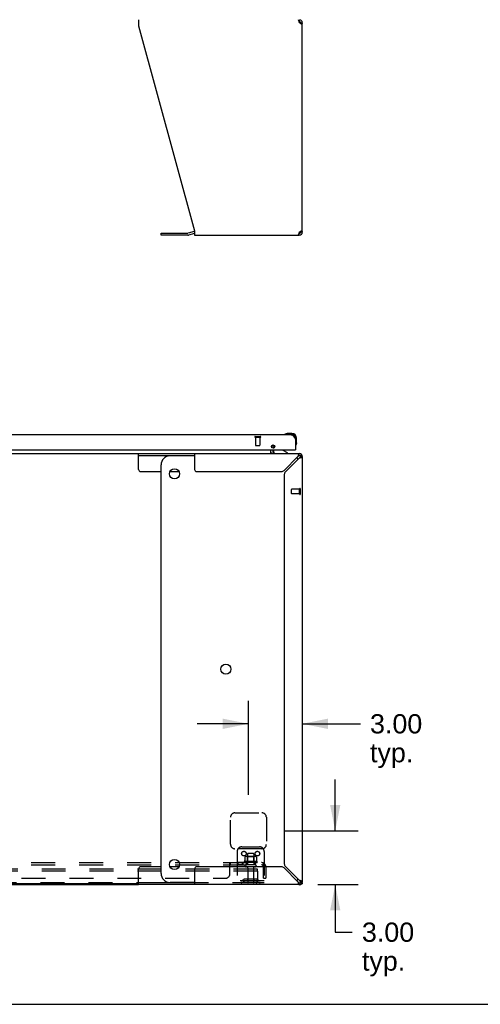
# Model space of a CAD drawing. Header units: inches. Extents: x 0 to 243, y 0 to 157.
# Tile 3 of 16: x 92 to 117, y 0 to 55. Entities that reach past the tile are written whole.
import ezdxf

# ---------------------------------------------------------------- set-up
doc = ezdxf.new("R2010")
doc.units = ezdxf.units.IN
doc.header["$LTSCALE"] = 13.357143
doc.header["$MEASUREMENT"] = 0
doc.linetypes.add('HIDDEN', pattern=[0.2, 0.1, -0.1])
doc.layers.get('0').update_dxf_attribs({"linetype": 'CONTINUOUS'})
for name, color, linetype in [('02___PRT_ALL_AXES', 7, 'CONTINUOUS'), ('DEFAULT_2', 8, 'HIDDEN'), ('DIMENSIONS', 7, 'CONTINUOUS')]:
    doc.layers.add(name, color=color, linetype=linetype)
doc.styles.get("Standard").update_dxf_attribs({"font": 'arial.ttf'})
doc.dimstyles.new('DIMSTYLE_1', dxfattribs={"dimtxt": 1.071429, "dimasz": 1.428571, "dimexe": 0.09, "dimexo": 0.07, "dimgap": 0.0375, "dimtad": 0, "dimtih": 1, "dimtoh": 1, "dimzin": 4, "dimdsep": 46, "dimtxsty": 'Standard', "dimblk": '_FILLED', "dimblk1": '_FILLED', "dimblk2": '_FILLED', "dimcen": 0.09, "dimazin": 1, "dimtfac": 1, "dimtdec": 3, "dimtofl": 0, "dimtmove": 0, "dimatfit": 3, "dimldrblk": '_FILLED', "dimfxl": 1, "dimtolj": 1, "dimtzin": 4, "dimarcsym": 0})

# ---------------------------------------------------------------- blocks, each defined once
blk = doc.blocks.new('_FILLED')
at = {"color": 0, "linetype": 'ByBlock'}
blk.add_solid([(0, 0), (-1, 0.2), (-1, -0.2)], dxfattribs=at)
blk = doc.blocks.new('*D22')
at = {"layer": 'DIMENSIONS', "color": 2, "linetype": 'Continuous'}
for p, q in [((104.437, 11.662), (104.437, 16.904)), ((104.437, 15.619), (101.58, 15.619)), ((107.437, 15.619), (110.678, 15.619))]:
    blk.add_line(p, q, dxfattribs=at)
at = {"layer": 'DIMENSIONS', "color": 2, "linetype": 'Continuous', "xscale": 1.4285714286, "yscale": 1.4285714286, "zscale": 1.4285714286}
blk.add_blockref('_FILLED', (104.437, 15.619), dxfattribs=at)
at = {"layer": 'DIMENSIONS', "color": 2, "linetype": 'Continuous', "xscale": 1.4285714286, "yscale": 1.4285714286, "zscale": 1.4285714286, "rotation": 180}
blk.add_blockref('_FILLED', (107.437, 15.619), dxfattribs=at)
at = {"layer": 'DIMENSIONS', "color": 2, "linetype": 'Continuous', "insert": (111.214, 16.154), "char_height": 1.0714, "width": 2.91158, "attachment_point": 1, "line_spacing_factor": 0.9}
blk.add_mtext('3.00\\Ptyp.', dxfattribs=at)
blk = doc.blocks.new('*D23')
at = {"layer": 'DIMENSIONS', "color": 2, "linetype": 'Continuous'}
for p, q in [((109.275, 9.662), (109.275, 12.519)), ((106.437, 9.662), (110.561, 9.662)), ((108.303, 6.662), (110.561, 6.662)), ((109.275, 6.662), (109.275, 4.016)), ((109.275, 4.016), (110.227, 4.016))]:
    blk.add_line(p, q, dxfattribs=at)
at = {"layer": 'DIMENSIONS', "color": 2, "linetype": 'Continuous', "xscale": 1.4285714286, "yscale": 1.4285714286, "zscale": 1.4285714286}
for p, rotation in [((109.275, 9.662), 270), ((109.275, 6.662), 90)]:
    blk.add_blockref('_FILLED', p, dxfattribs=dict(at, rotation=rotation))
at = {"layer": 'DIMENSIONS', "color": 2, "linetype": 'Continuous', "insert": (110.763, 4.552), "char_height": 1.0714, "width": 2.91158, "attachment_point": 1, "line_spacing_factor": 0.9}
blk.add_mtext('3.00\\Ptyp.', dxfattribs=at)

msp = doc.modelspace()

# ---------------------------------------------------------------- linework, layer by layer
at = {"color": 3, "linetype": 'Continuous'}
for p, q in [((98.314, 54.826), (98.314, 54.486)), ((98.314, 54.486), (101.437, 43.075)), ((107.232, 54.778), (107.24, 54.758)), ((107.24, 54.758), (107.247, 54.736)), ((107.263, 54.686), (107.27, 54.66)), ((107.334, 54.619), (107.313, 54.633)), ((107.354, 54.605), (107.334, 54.619)), ((107.372, 54.591), (107.354, 54.605)), ((107.388, 54.578), (107.372, 54.591)), ((107.437, 42.993), (107.437, 54.66)), ((99.568, 42.933), (101.054, 42.933)), ((101.42, 43.029), (101.071, 42.935)), ((101.437, 43.075), (101.437, 42.826)), ((101.437, 42.826), (107.27, 42.826)), ((107.24, 42.895), (107.232, 42.875)), ((107.247, 42.917), (107.24, 42.895)), ((107.255, 42.942), (107.247, 42.917)), ((107.354, 43.048), (107.372, 43.062)), ((107.372, 43.062), (107.388, 43.075)), ((77.531, 31.72), (106.815, 31.72)), ((107.062, 31.473), (107.062, 30.866)), ((77.593, 30.866), (107.042, 30.866)), ((105.791, 31.145), (105.791, 30.962)), ((105.791, 30.866), (105.791, 30.804)), ((98.314, 30.662), (107.27, 30.662)), ((101.437, 30.662), (101.437, 29.787)), ((107.194, 30.495), (106.425, 29.726)), ((106.501, 29.65), (107.27, 30.419)), ((107.217, 30.571), (107.209, 30.547)), ((107.225, 30.593), (107.217, 30.571)), ((107.437, 30.495), (107.437, 6.828)), ((101.562, 29.662), (106.27, 29.662)), ((106.437, 29.494), (106.437, 7.829)), ((101.437, 7.537), (101.437, 6.662)), ((106.27, 7.662), (101.562, 7.662)), ((106.425, 7.597), (107.194, 6.828)), ((107.27, 6.904), (106.501, 7.673)), ((56.56, 6.662), (98.314, 6.662)), ((107.27, 6.662), (98.314, 6.662)), ((107.333, 6.662), (107.303, 6.662)), ((107.346, 6.881), (107.322, 6.889)), ((107.368, 6.874), (107.346, 6.881)), ((107.437, 6.776), (107.437, 6.714))]:
    msp.add_line(p, q, dxfattribs=at)
at = {"color": 7, "linetype": 'Continuous'}
for p, q in [((107.27, 54.826), (107.27, 54.722)), ((107.27, 54.722), (107.252, 54.722)), ((107.333, 54.66), (107.437, 54.66)), ((99.568, 42.829), (99.568, 42.933)), ((101.054, 42.829), (99.568, 42.829)), ((101.437, 42.926), (101.098, 42.835)), ((107.252, 42.93), (107.27, 42.93)), ((107.27, 42.826), (107.27, 42.93)), ((107.31, 42.945), (107.31, 43.018)), ((107.437, 42.993), (107.333, 42.993)), ((106.474, 31.735), (106.467, 31.733)), ((106.565, 31.777), (106.602, 31.78)), ((106.859, 31.78), (106.602, 31.78)), ((106.859, 31.72), (106.815, 31.72)), ((107.062, 31.473), (107.062, 31.517)), ((107.122, 31.26), (107.119, 31.222)), ((107.122, 31.26), (107.122, 31.517)), ((105.687, 30.691), (105.687, 30.866)), ((105.833, 30.866), (105.833, 30.819)), ((105.906, 31.056), (105.862, 31.012)), ((106.62, 30.701), (106.382, 30.839)), ((107.042, 30.866), (107.062, 30.866)), ((107.075, 31.125), (107.077, 31.131)), ((56.56, 30.662), (98.314, 30.662)), ((98.314, 29.787), (98.314, 30.662)), ((98.314, 30.558), (101.437, 30.558)), ((101.437, 30.537), (100.068, 30.537)), ((106.62, 30.662), (106.62, 30.701)), ((107.27, 30.558), (107.27, 30.662)), ((107.388, 30.613), (107.315, 30.539)), ((107.437, 30.495), (107.333, 30.495)), ((98.439, 29.662), (99.568, 29.662)), ((99.568, 7.287), (99.568, 30.037)), ((100.067, 29.662), (100.57, 29.662)), ((98.314, 6.662), (98.314, 7.537)), ((99.568, 7.662), (98.439, 7.662)), ((100.57, 7.662), (100.067, 7.662)), ((98.314, 6.714), (56.56, 6.714)), ((101.437, 6.766), (98.314, 6.766)), ((101.437, 6.787), (100.068, 6.787)), ((107.27, 6.662), (107.27, 6.766)), ((107.388, 6.71), (107.315, 6.784)), ((107.333, 6.828), (107.437, 6.828)), ((107.333, 6.674), (107.333, 6.662)), ((107.391, 6.714), (107.437, 6.714)), ((0, 0), (242.857, 0))]:
    msp.add_line(p, q, dxfattribs=at)
at = {"color": 3, "linetype": 'Continuous'}
for points in [[(107.209, 54.818), (107.217, 54.808), (107.225, 54.795), (107.232, 54.778)], [(107.247, 54.736), (107.255, 54.711), (107.263, 54.686)], [(107.313, 54.633), (107.292, 54.646), (107.27, 54.66)], [(107.437, 54.66), (107.435, 54.646), (107.431, 54.633), (107.424, 54.619), (107.414, 54.605), (107.402, 54.591), (107.388, 54.578)], [(107.209, 42.835), (107.202, 42.829), (107.194, 42.826)], [(107.232, 42.875), (107.225, 42.858), (107.217, 42.845), (107.209, 42.835)], [(107.27, 42.993), (107.263, 42.967), (107.255, 42.942)], [(107.27, 42.993), (107.292, 43.007), (107.313, 43.02)], [(107.313, 43.02), (107.334, 43.034), (107.354, 43.048)], [(107.388, 43.075), (107.402, 43.062), (107.414, 43.048), (107.424, 43.034), (107.431, 43.02), (107.435, 43.007), (107.437, 42.993)], [(106.815, 31.72), (106.826, 31.719), (106.836, 31.718), (106.846, 31.715), (106.856, 31.711), (106.867, 31.707), (106.877, 31.701), (106.887, 31.694), (106.897, 31.687), (106.908, 31.678), (106.918, 31.669), (106.928, 31.658), (106.939, 31.647), (106.949, 31.636), (106.959, 31.623), (106.969, 31.61), (106.98, 31.596), (106.99, 31.582), (107, 31.567), (107.01, 31.552), (107.021, 31.537), (107.031, 31.521), (107.041, 31.505), (107.052, 31.489), (107.062, 31.473)], [(107.209, 30.547), (107.202, 30.521), (107.194, 30.495)], [(107.27, 30.662), (107.263, 30.66), (107.255, 30.653), (107.247, 30.643), (107.24, 30.63), (107.232, 30.613), (107.225, 30.593)], [(107.27, 30.419), (107.296, 30.427), (107.322, 30.434)], [(107.322, 30.434), (107.346, 30.442), (107.368, 30.449)], [(107.368, 30.449), (107.388, 30.457), (107.405, 30.465), (107.419, 30.472), (107.429, 30.48), (107.435, 30.487), (107.437, 30.495)], [(107.194, 6.828), (107.202, 6.802), (107.209, 6.777)], [(107.209, 6.777), (107.217, 6.752), (107.225, 6.73)], [(107.225, 6.73), (107.232, 6.71), (107.24, 6.693), (107.247, 6.68), (107.255, 6.67), (107.263, 6.664), (107.27, 6.662)], [(107.322, 6.889), (107.296, 6.897), (107.27, 6.904)], [(107.437, 6.828), (107.435, 6.836), (107.429, 6.843), (107.419, 6.851), (107.405, 6.859), (107.388, 6.866), (107.368, 6.874)]]:
    msp.add_lwpolyline(points, dxfattribs=at)
at = {"color": 7, "linetype": 'Continuous'}
for points in [[(107.333, 54.66), (107.332, 54.646), (107.331, 54.633), (107.329, 54.622)], [(107.329, 43.031), (107.331, 43.02), (107.332, 43.007), (107.333, 42.993)], [(105.687, 30.691), (105.692, 30.691), (105.696, 30.689), (105.7, 30.686), (105.703, 30.682), (105.706, 30.678), (105.709, 30.674), (105.712, 30.669), (105.716, 30.665), (105.719, 30.663), (105.724, 30.662)], [(107.232, 30.539), (107.225, 30.532), (107.217, 30.523), (107.209, 30.514), (107.202, 30.505), (107.194, 30.495)], [(107.27, 30.558), (107.263, 30.557), (107.255, 30.555), (107.247, 30.551), (107.24, 30.546), (107.232, 30.539)], [(107.27, 30.419), (107.28, 30.427), (107.29, 30.434), (107.299, 30.442), (107.307, 30.449), (107.315, 30.457), (107.321, 30.465), (107.326, 30.472), (107.33, 30.48), (107.332, 30.487), (107.333, 30.495)], [(107.194, 6.828), (107.202, 6.818), (107.209, 6.809), (107.217, 6.8), (107.225, 6.791), (107.232, 6.784), (107.24, 6.778), (107.247, 6.772), (107.255, 6.769), (107.263, 6.766), (107.27, 6.766)], [(107.315, 6.866), (107.307, 6.874), (107.299, 6.881), (107.29, 6.889), (107.28, 6.897), (107.27, 6.904)], [(107.333, 6.828), (107.332, 6.836), (107.33, 6.843), (107.326, 6.851), (107.321, 6.859), (107.315, 6.866)]]:
    msp.add_lwpolyline(points, dxfattribs=at)
at = {"color": 3, "linetype": 'Continuous'}
msp.add_circle((105.812, 31.054), 0.094, dxfattribs=at)
at = {"color": 7, "linetype": 'Continuous'}
for centre in [(100.318, 29.537), (103.185, 18.662), (100.318, 7.787)]:
    msp.add_circle(centre, 0.281, dxfattribs=at)
for centre, radius, start, end in [((107.27, 54.66), 0.0625, 0, 90), ((101.054, 42.996), 0.167, 270, 285), ((107.27, 42.993), 0.0625, 270, 360), ((106.482, 31.731), 0.015, 120.8899, 173.6204), ((106.482, 31.735), 0.015, 186.3796, 270), ((106.602, 31.53), 0.25, 90, 120.8899), ((106.859, 31.517), 0.263, 0, 90), ((106.859, 31.517), 0.203, 0, 90), ((106.872, 31.26), 0.25, 329.1101, 360), ((105.933, 30.804), 0.246, 192.0728, 212.9267), ((105.99, 30.819), 0.157, 180, 250.6451), ((105.933, 30.941), 0.1, 135, 167.6192), ((106.432, 30.925), 0.1, 216.5468, 239.908), ((107.077, 31.14), 0.015, 180, 263.6204), ((107.073, 31.14), 0.015, 276.3796, 329.1101), ((100.068, 30.037), 0.5, 90, 180), ((106.81, 30.037), 0.5, 38.696, 51.0622), ((107.27, 30.495), 0.0625, 0, 90), ((98.439, 29.787), 0.125, 180, 270), ((98.439, 7.537), 0.125, 90, 180), ((100.068, 7.287), 0.5, 180, 270), ((106.81, 7.287), 0.5, 308.9378, 321.304), ((107.27, 6.828), 0.0625, 270, 360)]:
    msp.add_arc(centre, radius, start, end, dxfattribs=at)
at = {"color": 3, "linetype": 'Continuous'}
for centre, radius, start, end in [((107.27, 54.66), 0.167, 0, 81), ((101.054, 42.996), 0.0625, 270, 285), ((101.463, 42.868), 0.167, 98.961, 105), ((107.27, 42.993), 0.167, 270, 360), ((106.815, 31.473), 0.246, 0, 90), ((105.933, 30.804), 0.142, 180, 268.7506), ((107.042, 30.886), 0.02, 270, 360), ((107.27, 30.495), 0.167, 0, 90), ((101.562, 29.787), 0.125, 180, 270), ((106.27, 29.882), 0.22, 270, 315), ((106.657, 29.494), 0.22, 135, 180), ((106.657, 7.829), 0.22, 180, 225), ((101.562, 7.537), 0.125, 90, 180), ((106.27, 7.442), 0.22, 45, 90), ((107.27, 6.828), 0.167, 270, 360)]:
    msp.add_arc(centre, radius, start, end, dxfattribs=at)
at = {"layer": '02___PRT_ALL_AXES', "color": 8, "linetype": 'HIDDEN'}
for p, q in [((104.834, 31.573), (105.082, 31.573)), ((104.834, 31.573), (104.834, 31.126)), ((105.082, 31.573), (105.082, 31.126)), ((107.29, 28.682), (106.843, 28.682)), ((107.29, 28.434), (107.29, 28.682)), ((107.29, 28.434), (106.843, 28.434)), ((104.379, 8.361), (104.379, 7.766)), ((104.745, 8.361), (104.745, 7.766)), ((104.122, 7.891), (103.803, 7.891)), ((103.803, 7.891), (103.803, 7.766)), ((104.122, 7.766), (103.803, 7.766)), ((103.841, 7.891), (103.841, 7.766)), ((104.084, 7.891), (104.084, 7.766)), ((104.122, 7.891), (104.122, 7.766)), ((104.918, 7.961), (104.206, 7.961)), ((104.228, 7.891), (104.312, 7.891)), ((104.812, 7.891), (104.312, 7.891)), ((104.312, 7.891), (104.312, 7.766)), ((104.812, 7.766), (104.312, 7.766)), ((104.812, 7.891), (104.896, 7.891)), ((104.812, 7.891), (104.812, 7.766)), ((104.396, 7.597), (104.396, 6.796)), ((104.728, 7.597), (104.728, 6.796))]:
    msp.add_line(p, q, dxfattribs=at)
for centre, radius, start, end in [((104.228, 7.929), 0.0384, 124.4497, 270), ((104.562, 7.36), 0.698, 117.6814, 120.6631), ((104.562, 7.36), 0.698, 59.3369, 62.3186), ((104.896, 7.929), 0.0384, 270, 55.5503)]:
    msp.add_arc(centre, radius, start, end, dxfattribs=at)
at = {"layer": 'DEFAULT_2', "color": 8, "linetype": 'HIDDEN'}
for p, q in [((104.816, 31.616), (105.1, 31.616)), ((104.816, 31.573), (105.1, 31.573)), ((104.844, 31.116), (105.072, 31.116)), ((106.833, 28.444), (106.833, 28.672)), ((107.29, 28.416), (107.29, 28.7)), ((107.333, 28.416), (107.333, 28.7)), ((103.687, 10.662), (105.187, 10.662)), ((103.437, 8.912), (103.437, 10.412)), ((105.437, 10.412), (105.437, 8.912)), ((105.187, 8.662), (103.687, 8.662)), ((103.812, 8.516), (103.812, 6.766)), ((104.062, 8.766), (105.062, 8.766)), ((104.817, 8.227), (104.306, 8.227)), ((104.378, 8.207), (104.358, 8.227)), ((104.715, 8.391), (104.409, 8.391)), ((104.745, 8.207), (104.765, 8.227)), ((105.312, 8.516), (105.312, 6.766)), ((49.593, 7.891), (105.281, 7.891)), ((49.593, 7.766), (105.281, 7.766)), ((103.406, 7.266), (103.406, 7.837)), ((103.441, 7.766), (103.441, 7.891)), ((104.243, 8.205), (104.243, 7.987)), ((104.378, 7.911), (104.358, 7.891)), ((104.745, 8.207), (104.378, 8.207)), ((104.378, 7.911), (104.378, 8.207)), ((104.745, 7.911), (104.378, 7.911)), ((104.745, 7.911), (104.745, 8.207)), ((104.745, 7.911), (104.765, 7.891)), ((104.881, 8.205), (104.881, 7.987)), ((105.319, 7.837), (105.24, 7.74)), ((105.281, 7.766), (105.281, 7.891)), ((104.937, 7.516), (49.937, 7.516)), ((104.937, 7.412), (49.937, 7.412)), ((104.826, 7.66), (104.297, 7.66)), ((104.937, 7.412), (104.937, 7.516)), ((104.937, 7.412), (104.937, 6.826)), ((105.281, 7.016), (105.281, 7.654)), ((105.406, 7.654), (105.406, 7.016)), ((104.877, 6.766), (49.997, 6.766)), ((51.718, 7.016), (103.156, 7.016)), ((105.312, 6.87), (103.812, 6.87)), ((104.155, 6.938), (104.087, 6.889)), ((104.215, 6.854), (104.148, 6.805)), ((104.902, 6.96), (104.221, 6.96)), ((104.902, 6.856), (104.221, 6.856)), ((104.387, 6.96), (104.387, 6.856)), ((104.737, 6.96), (104.737, 6.856)), ((105.312, 6.766), (104.877, 6.766)), ((104.908, 6.854), (104.976, 6.805)), ((104.969, 6.938), (105.037, 6.889)), ((105.281, 7.016), (105.406, 7.016))]:
    msp.add_line(p, q, dxfattribs=at)
for points in [[(103.406, 7.837), (103.407, 7.839), (103.409, 7.841), (103.41, 7.844), (103.412, 7.847)], [(103.406, 7.74), (103.407, 7.74), (103.409, 7.74), (103.411, 7.74), (103.412, 7.74), (103.414, 7.74), (103.415, 7.741), (103.417, 7.742), (103.418, 7.743), (103.42, 7.744), (103.421, 7.746), (103.423, 7.748)], [(103.406, 7.74), (103.407, 7.74), (103.409, 7.74), (103.411, 7.74), (103.412, 7.74), (103.414, 7.74), (103.415, 7.741), (103.417, 7.742), (103.418, 7.743), (103.42, 7.744), (103.421, 7.746)], [(103.412, 7.847), (103.413, 7.85), (103.415, 7.854), (103.417, 7.857)], [(103.417, 7.857), (103.42, 7.865), (103.421, 7.868)], [(103.421, 7.868), (103.423, 7.871), (103.424, 7.875)], [(103.423, 7.748), (103.424, 7.749), (103.425, 7.751), (103.428, 7.755)], [(103.424, 7.875), (103.426, 7.878), (103.427, 7.88), (103.429, 7.883)], [(103.428, 7.755), (103.429, 7.757), (103.431, 7.759), (103.432, 7.761), (103.434, 7.762), (103.435, 7.763), (103.437, 7.764)], [(103.429, 7.883), (103.431, 7.885), (103.433, 7.887), (103.435, 7.889), (103.436, 7.89), (103.438, 7.89), (103.44, 7.891), (103.441, 7.891)], [(103.431, 7.885), (103.433, 7.887), (103.435, 7.889), (103.436, 7.89)], [(103.431, 7.759), (103.432, 7.761), (103.434, 7.762), (103.435, 7.763), (103.437, 7.764), (103.438, 7.765), (103.439, 7.765), (103.441, 7.766)], [(103.438, 7.89), (103.44, 7.891), (103.441, 7.891)], [(103.438, 7.765), (103.439, 7.765), (103.441, 7.766)], [(104.243, 7.987), (104.243, 7.986), (104.243, 7.985), (104.242, 7.984), (104.242, 7.983), (104.242, 7.982), (104.241, 7.982), (104.241, 7.981), (104.241, 7.981), (104.24, 7.98), (104.24, 7.98), (104.24, 7.98), (104.239, 7.979), (104.239, 7.979), (104.239, 7.979), (104.238, 7.979), (104.238, 7.979), (104.238, 7.978), (104.238, 7.978)], [(104.249, 8.214), (104.247, 8.214), (104.246, 8.213), (104.245, 8.211), (104.244, 8.21), (104.243, 8.208), (104.243, 8.207), (104.243, 8.205)], [(104.875, 8.214), (104.876, 8.214), (104.878, 8.213), (104.879, 8.211), (104.88, 8.21), (104.88, 8.208), (104.881, 8.207), (104.881, 8.205)], [(104.886, 7.978), (104.886, 7.978), (104.885, 7.979), (104.885, 7.979), (104.885, 7.979), (104.885, 7.979), (104.884, 7.979), (104.884, 7.98), (104.884, 7.98), (104.883, 7.98), (104.883, 7.981), (104.883, 7.981), (104.882, 7.982), (104.882, 7.982), (104.882, 7.983), (104.881, 7.984), (104.881, 7.985), (104.881, 7.986), (104.881, 7.987)], [(105.24, 7.74), (105.24, 7.74), (105.241, 7.74), (105.242, 7.74), (105.243, 7.74), (105.244, 7.74), (105.245, 7.741), (105.247, 7.742), (105.248, 7.743), (105.25, 7.744), (105.251, 7.746), (105.253, 7.748), (105.257, 7.751)], [(105.257, 7.751), (105.259, 7.753), (105.261, 7.755), (105.263, 7.757), (105.266, 7.759), (105.268, 7.761), (105.271, 7.762), (105.273, 7.763), (105.275, 7.764), (105.277, 7.765), (105.279, 7.765), (105.281, 7.766)], [(105.281, 7.825), (105.281, 7.825), (105.281, 7.825), (105.281, 7.825), (105.281, 7.825), (105.281, 7.825), (105.281, 7.824), (105.28, 7.824), (105.28, 7.823), (105.28, 7.823), (105.28, 7.822), (105.28, 7.822), (105.28, 7.821), (105.28, 7.82), (105.28, 7.82), (105.28, 7.819), (105.28, 7.818), (105.279, 7.818), (105.279, 7.817), (105.279, 7.816), (105.279, 7.816), (105.279, 7.815), (105.279, 7.814), (105.278, 7.813), (105.278, 7.813), (105.278, 7.812), (105.278, 7.811), (105.278, 7.81), (105.277, 7.809), (105.277, 7.809), (105.277, 7.808), (105.277, 7.807), (105.277, 7.806), (105.276, 7.805), (105.276, 7.805), (105.276, 7.804), (105.276, 7.803), (105.275, 7.802), (105.275, 7.801), (105.275, 7.8), (105.274, 7.799), (105.274, 7.798), (105.274, 7.798), (105.274, 7.797), (105.273, 7.796), (105.273, 7.795), (105.273, 7.794), (105.272, 7.793), (105.272, 7.792), (105.272, 7.791), (105.271, 7.79), (105.271, 7.789), (105.27, 7.788), (105.27, 7.787), (105.27, 7.786), (105.269, 7.785), (105.269, 7.784), (105.268, 7.783), (105.268, 7.782), (105.268, 7.781), (105.267, 7.78), (105.267, 7.779), (105.266, 7.778), (105.266, 7.777), (105.266, 7.776), (105.265, 7.776), (105.265, 7.775), (105.264, 7.774), (105.264, 7.773), (105.264, 7.772), (105.263, 7.772), (105.263, 7.771), (105.262, 7.77), (105.262, 7.769), (105.262, 7.769), (105.261, 7.768), (105.261, 7.767), (105.261, 7.767), (105.26, 7.766), (105.26, 7.765), (105.259, 7.765), (105.259, 7.764), (105.259, 7.764), (105.258, 7.763), (105.258, 7.763), (105.258, 7.762), (105.258, 7.762), (105.258, 7.762), (105.258, 7.762)], [(105.258, 7.762), (105.258, 7.762), (105.258, 7.762), (105.258, 7.762), (105.258, 7.762), (105.258, 7.762), (105.258, 7.763), (105.259, 7.763), (105.259, 7.763), (105.259, 7.764), (105.26, 7.764), (105.26, 7.765), (105.26, 7.765)], [(105.301, 7.868), (105.299, 7.871), (105.298, 7.875), (105.296, 7.878), (105.295, 7.88), (105.293, 7.883), (105.291, 7.885), (105.289, 7.887), (105.287, 7.889), (105.285, 7.89), (105.284, 7.89), (105.282, 7.891), (105.281, 7.891)], [(105.281, 7.822), (105.281, 7.823), (105.281, 7.824), (105.281, 7.824), (105.281, 7.824), (105.281, 7.825), (105.281, 7.825), (105.281, 7.825)], [(105.319, 7.837), (105.317, 7.839), (105.315, 7.841), (105.313, 7.844), (105.311, 7.847), (105.309, 7.85), (105.307, 7.854), (105.305, 7.857), (105.304, 7.861), (105.301, 7.868)]]:
    msp.add_lwpolyline(points, dxfattribs=at)
for centre in [(104.187, 8.391), (104.937, 8.391)]:
    msp.add_circle(centre, 0.128, dxfattribs=at)
for centre, radius, start, end in [((104.816, 31.594), 0.0215, 90, 270), ((105.1, 31.594), 0.0215, 270, 90), ((104.844, 31.126), 0.01, 180, 270), ((105.072, 31.126), 0.01, 270, 360), ((106.843, 28.672), 0.01, 90, 180), ((107.311, 28.7), 0.0215, 360, 180), ((106.843, 28.444), 0.01, 180, 270), ((107.311, 28.416), 0.0215, 180, 0), ((103.687, 10.412), 0.25, 90, 180), ((105.187, 10.412), 0.25, 0, 90), ((103.687, 8.912), 0.25, 180, 270), ((105.187, 8.912), 0.25, 270, 360), ((104.062, 8.516), 0.25, 90, 180), ((104.306, 8.085), 0.141, 90, 113.95), ((104.409, 8.361), 0.03, 90, 180), ((104.715, 8.361), 0.03, 0, 90), ((104.817, 8.085), 0.141, 66.05, 90), ((105.062, 8.516), 0.25, 0, 90), ((104.297, 7.713), 0.053, 90, 270), ((104.826, 7.713), 0.053, 270, 90), ((105.169, 7.654), 0.237, 0, 90), ((105.169, 7.654), 0.112, 0, 90), ((103.156, 7.266), 0.25, 270, 360), ((104.333, 7.597), 0.0625, 0, 90), ((104.79, 7.597), 0.0625, 90, 180), ((104.026, 6.974), 0.104, 270, 305.7539), ((104.026, 6.974), 0.208, 270, 305.7539), ((104.221, 6.846), 0.114, 90, 125.7539), ((104.221, 6.846), 0.01, 90, 125.7539), ((104.426, 6.796), 0.03, 180, 270), ((104.698, 6.796), 0.03, 270, 360), ((104.874, 6.828), 0.0625, 270, 360), ((104.877, 6.826), 0.06, 270, 360), ((104.902, 6.846), 0.114, 54.2461, 90), ((104.902, 6.846), 0.01, 54.2461, 90), ((105.098, 6.974), 0.208, 234.2461, 270), ((105.098, 6.974), 0.104, 234.2461, 270)]:
    msp.add_arc(centre, radius, start, end, dxfattribs=at)

# ---------------------------------------------------------------- dimensions: what is measured, and where the dimension line sits
at = {"layer": 'DIMENSIONS', "color": 2, "linetype": 'Continuous'}
for base, p1, p2, angle, picture, middle in [((104.437, 15.619), (107.437, 6.776), (104.437, 11.592), 180, '*D22', (112.67, 14.815)), ((109.275, 9.662), (110.631, 6.662), (106.367, 9.662), 90, '*D23', (112.219, 3.213))]:
    dim = msp.add_linear_dim(base=base, p1=p1, p2=p2, angle=angle, text='<>\\Ptyp.', dimstyle='DIMSTYLE_1', dxfattribs=at)
    dim.commit()
    dim.dimension.update_dxf_attribs({"geometry": picture, "text_midpoint": middle, "dimtype": 160})

doc.saveas('drawing.dxf')
